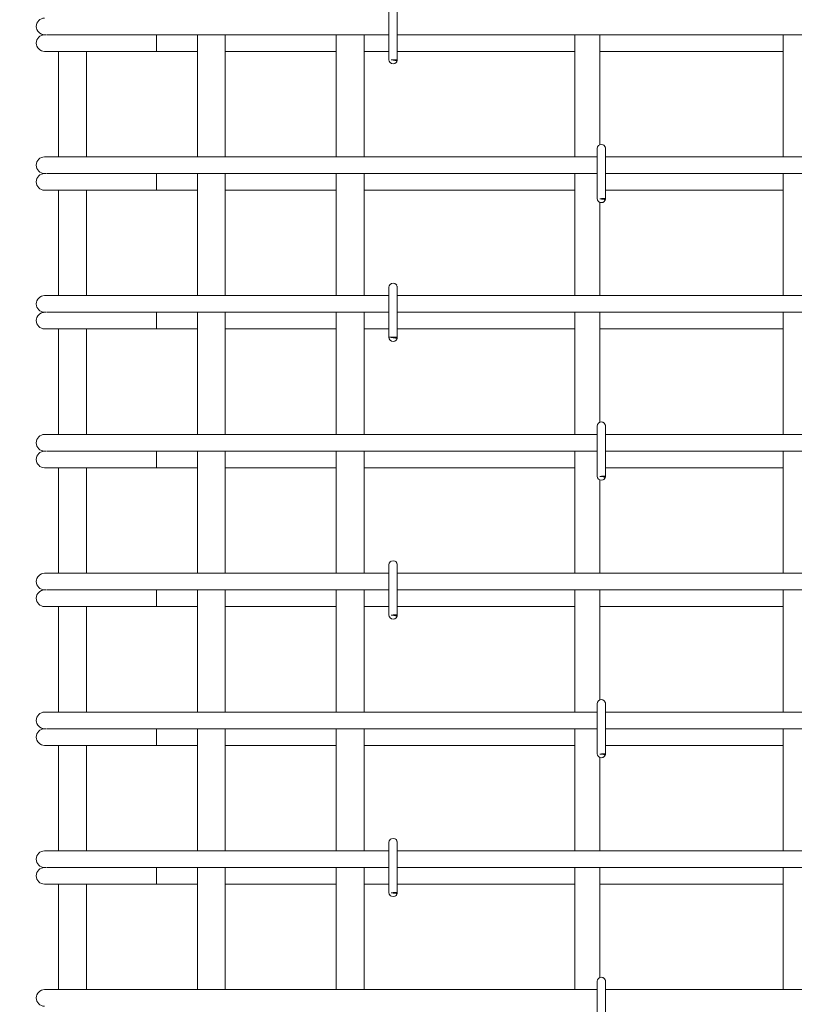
# Model space of a CAD drawing. Header units: millimetres. Extents: x 16773 to 28581, y -118926 to 7806.
# Tile 27 of 35: x 20577 to 21135, y 3057 to 3767. Entities that reach past the tile are written whole.
import ezdxf

# ---------------------------------------------------------------- set-up
doc = ezdxf.new("R2010")
doc.units = ezdxf.units.MM
for name, color, linetype, lineweight in [('A-____-____-DIMS', 211, 'Continuous', 9), ('A-____-____-DIMS-25', 211, 'Continuous', 9), ('S-RBAR-____-OTLN', 171, 'Continuous', 100)]:
    doc.layers.add(name, color=color, linetype=linetype, lineweight=lineweight)
doc.styles.add('GOST Common_I_5', font='GOST_Common Italic.ttf', dxfattribs={"width": 0.8, "height": 62.5})
doc.dimstyles.new('ADSK_Для_арматуры_Основной_2_5_мм_шаг_кол-во_Стрелки_точный', dxfattribs={"dimscale": 304.8, "dimtxt": 0.206224, "dimasz": 0, "dimexe": 0.123031, "dimexo": 0.000403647, "dimgap": 0.032808, "dimtad": 1, "dimdec": 0, "dimlfac": 304.8, "dimdsep": 46, "dimtxsty": 'GOST Common_I_5', "dimblk2": 'NONE', "dimsah": 1, "dimcen": 0.09, "dimdle": 0.123031, "dimazin": 0, "dimtfac": 1, "dimtdec": 4, "dimtix": 1, "dimtmove": 0, "dimatfit": 3, "dimfxl": 1, "dimtvp": 1, "dimtfill": 1, "dimtolj": 1, "dimtzin": 0, "dimarcsym": 2})
doc.dimstyles.new('ADSK_Округление_5мм__Узкий__3', dxfattribs={"dimscale": 304.8, "dimtxt": 0.206224, "dimasz": 0.147638, "dimexe": 0.123031, "dimexo": 0.000269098, "dimgap": 0.032808, "dimtad": 1, "dimdec": 0, "dimlfac": 304.8, "dimrnd": 5, "dimdsep": 46, "dimtxsty": 'GOST Common_I_5', "dimblk1": 'OBLIQUE', "dimblk2": 'OBLIQUE', "dimsah": 1, "dimcen": 0.09, "dimdle": 0.123031, "dimazin": 0, "dimtfac": 1, "dimtdec": 4, "dimtix": 1, "dimtmove": 1, "dimatfit": 3, "dimfxl": 1, "dimtvp": 1, "dimtfill": 1, "dimtolj": 1, "dimtzin": 0, "dimlwd": 20, "dimlwe": 20, "dimarcsym": 2})

# ---------------------------------------------------------------- blocks, each defined once
blk = doc.blocks.new('DIMBLOCK26-КЖ1_ПЭ_ВЭ1_Армирование_Пилоны_Пм-1_1_1-1')
at = {"layer": 'A-____-____-DIMS-25', "lineweight": 40}
for points in [[(20337.45, 3850), (20327.58, 3775), (20347.33, 3775)], [(20337.45, 2950), (20347.33, 3025), (20327.58, 3025)]]:
    blk.add_hatch(color=256, dxfattribs=at).paths.add_polyline_path(points)
at = {"layer": 'A-____-____-DIMS-25'}
for p, q in [((20337.45, 2912.5), (20337.45, 3887.5)), ((20337.45, 3850), (20299.95, 3850)), ((20337.45, 3850), (20550.97, 3850)), ((20337.45, 2950), (20299.95, 2950)), ((20337.45, 2950), (20550.97, 2950))]:
    blk.add_line(p, q, dxfattribs=at)
at = {"layer": 'A-____-____-DIMS-25', "lineweight": 40}
for p, q in [((20337.45, 3850), (20327.58, 3775)), ((20347.33, 3775), (20337.45, 3850)), ((20327.58, 3775), (20347.33, 3775)), ((20347.33, 3025), (20327.58, 3025)), ((20327.58, 3025), (20337.45, 2950)), ((20337.45, 2950), (20347.33, 3025))]:
    blk.add_line(p, q, dxfattribs=at)
at = {"layer": 'A-____-____-DIMS-25', "color": 0, "insert": (20245.78, 3246.59), "char_height": 62.5, "width": 368.194, "attachment_point": 1, "rotation": 90, "line_spacing_factor": 1.022761, "style": 'GOST Common_I_5', "bg_fill": 3, "box_fill_scale": 1.25, "bg_fill_color": 256, "bg_fill_true_color": 13158600, "bg_fill_transparency": 0}
blk.add_mtext('100x9=900', dxfattribs=at)
blk = doc.blocks.new('_None')
blk = doc.blocks.new('DIMBLOCK29-КЖ1_ПЭ_ВЭ1_Армирование_Пилоны_Пм-1_1_1-1')
at = {"layer": 'A-____-____-DIMS-25', "lineweight": 20}
for p, q in [((20337.45, 3937.5), (20337.45, 3812.5)), ((20337.45, 3900), (20299.95, 3900)), ((20337.45, 3900), (20539.56, 3900)), ((20471, 3790.03), (20337.45, 3875)), ((20337.45, 3850), (20299.95, 3850)), ((20337.45, 3850), (20563.47, 3850)), ((20471, 3707.21), (20471, 3790.03))]:
    blk.add_line(p, q, dxfattribs=at)
at = {"layer": 'A-____-____-DIMS-25', "lineweight": 40}
for p, q in [((20337.45, 3900), (20314.95, 3922.5)), ((20337.45, 3900), (20359.95, 3877.5)), ((20337.45, 3850), (20314.95, 3872.5)), ((20337.45, 3850), (20359.95, 3827.5))]:
    blk.add_line(p, q, dxfattribs=at)
at = {"layer": 'A-____-____-DIMS-25', "color": 0, "lineweight": 20, "insert": (20379.32, 3707.21), "char_height": 62.5, "width": 84.3778, "attachment_point": 1, "rotation": 90, "line_spacing_factor": 1.022761, "style": 'GOST Common_I_5', "bg_fill": 3, "box_fill_scale": 1.25, "bg_fill_color": 256, "bg_fill_true_color": 13158600, "bg_fill_transparency": 0}
blk.add_mtext('50', dxfattribs=at)
blk = doc.blocks.new('_Oblique')
at = {"color": 0, "linetype": 'ByBlock', "lineweight": -2}
blk.add_line((-0.5, -0.5), (0.5, 0.5), dxfattribs=at)

msp = doc.modelspace()

# ---------------------------------------------------------------- hatches: boundary and pattern name
at = {"layer": 'S-RBAR-____-OTLN', "lineweight": 20}
for points in [[(20847.8622, 3737.302), (20848.458, 3738), (20844.1566, 3737.7898), (20845.5603, 3737.605)], [(20997.8622, 3637.302), (20998.458, 3638), (20994.5603, 3637.7367), (20995.5603, 3637.605)], [(20847.8622, 3537.302), (20848.458, 3538), (20842.5603, 3538), (20845.5603, 3537.605)], [(20997.8622, 3437.302), (20998.458, 3438), (20994.5603, 3437.7367), (20995.5603, 3437.605)], [(20847.8622, 3337.302), (20848.458, 3338), (20844.1566, 3337.7898)], [(20997.8622, 3237.302), (20998.458, 3238), (20994.5603, 3237.7367), (20995.5603, 3237.605)], [(20847.8622, 3137.302), (20848.458, 3138), (20844.1566, 3137.7898), (20845.5603, 3137.605)]]:
    msp.add_hatch(color=256, dxfattribs=at).paths.add_polyline_path(points)
h = msp.add_hatch(color=256, dxfattribs=at)
edge = h.paths.add_edge_path()
edge.add_arc((20845.5603, 3738), 3, 339.0594289, 360)
edge.add_line((20848.5603, 3738), (20845.5603, 3738))
edge.add_line((20845.5603, 3738), (20848.3621, 3736.9278))
h = msp.add_hatch(color=256, dxfattribs=at)
edge = h.paths.add_edge_path()
edge.add_arc((20995.5603, 3638), 3, 339.0594289, 360)
edge.add_line((20998.5603, 3638), (20995.5603, 3638))
edge.add_line((20995.5603, 3638), (20998.3621, 3636.9278))
h = msp.add_hatch(color=256, dxfattribs=at)
edge = h.paths.add_edge_path()
edge.add_arc((20845.5603, 3538), 3, 339.0594289, 360)
edge.add_line((20848.5603, 3538), (20845.5603, 3538))
edge.add_line((20845.5603, 3538), (20848.3621, 3536.9278))
h = msp.add_hatch(color=256, dxfattribs=at)
edge = h.paths.add_edge_path()
edge.add_arc((20995.5603, 3438), 3, 339.0594289, 360)
edge.add_line((20998.5603, 3438), (20995.5603, 3438))
edge.add_line((20995.5603, 3438), (20998.3621, 3436.9278))
h = msp.add_hatch(color=256, dxfattribs=at)
edge = h.paths.add_edge_path()
edge.add_arc((20845.5603, 3338), 3, 339.0594289, 360)
edge.add_line((20848.5603, 3338), (20845.5603, 3338))
edge.add_line((20845.5603, 3338), (20848.3621, 3336.9278))
h = msp.add_hatch(color=256, dxfattribs=at)
edge = h.paths.add_edge_path()
edge.add_arc((20995.5603, 3238), 3, 339.0594289, 360)
edge.add_line((20998.5603, 3238), (20995.5603, 3238))
edge.add_line((20995.5603, 3238), (20998.3621, 3236.9278))
h = msp.add_hatch(color=256, dxfattribs=at)
edge = h.paths.add_edge_path()
edge.add_arc((20845.5603, 3138), 3, 339.0594289, 360)
edge.add_line((20848.5603, 3138), (20845.5603, 3138))
edge.add_line((20845.5603, 3138), (20848.3621, 3136.9278))

# ---------------------------------------------------------------- linework, layer by layer
for p, q in [((20842.5603, 3774), (20842.5603, 3738)), ((20848.5603, 3774), (20848.5603, 3738)), ((20594.4689, 3756), (20595.6955, 3756)), ((20596.019, 3756), (20596.9184, 3756)), ((20596.9148, 3756), (20599.951, 3756)), ((20599.9401, 3756), (20602.2405, 3756)), ((20602.234, 3756), (20606.421, 3756)), ((20606.403, 3756), (20609.6455, 3756)), ((20609.6278, 3756), (20614.7927, 3756)), ((20614.7707, 3756), (20618.661, 3756)), ((20618.6379, 3756), (20624.4493, 3756)), ((20624.4279, 3756), (20628.5541, 3756)), ((20628.5299, 3756), (20630.4689, 3756)), ((20842.5603, 3756), (20630.4689, 3756)), ((20675.1417, 3756), (20675.1417, 3744)), ((20704.5603, 3756), (20704.5603, 3668)), ((20724.5603, 3756), (20724.5603, 3668)), ((20804.5603, 3756), (20804.5603, 3668)), ((20824.5603, 3756), (20824.5603, 3668)), ((21142.5603, 3756), (20848.5603, 3756)), ((20976.5603, 3668), (20976.5603, 3756)), ((20994.5603, 3676.8052), (20994.5603, 3756)), ((21126.5603, 3668), (21126.5603, 3756)), ((20594.4689, 3744), (20655.9247, 3744)), ((20604.5603, 3744), (20604.5603, 3668)), ((20624.5603, 3744), (20624.5603, 3668)), ((20675.1417, 3744), (20655.9247, 3744)), ((20675.1417, 3744), (20704.5603, 3744)), ((20724.5603, 3744), (20804.5603, 3744)), ((20824.5603, 3744), (20842.5603, 3744)), ((20848.5603, 3744), (20976.5603, 3744)), ((20994.5603, 3744), (21126.5603, 3744)), ((20848.458, 3738), (20844.1566, 3737.7898)), ((20844.1566, 3737.7898), (20845.5603, 3737.605)), ((20848.5603, 3738), (20845.5603, 3738)), ((20845.5603, 3738), (20848.3621, 3736.9278)), ((20845.5603, 3737.605), (20847.8622, 3737.302)), ((20847.8622, 3737.302), (20848.458, 3738)), ((20594.4689, 3668), (20605.013, 3668)), ((20605.013, 3668), (20630.4689, 3668)), ((20992.5603, 3668), (20630.4689, 3668)), ((20992.5603, 3674), (20992.5603, 3638)), ((20998.5603, 3674), (20998.5603, 3638)), ((21292.5603, 3668), (20998.5603, 3668)), ((20594.4689, 3656), (20595.6955, 3656)), ((20596.019, 3656), (20596.9184, 3656)), ((20596.9148, 3656), (20599.951, 3656)), ((20599.9401, 3656), (20602.2405, 3656)), ((20602.234, 3656), (20606.421, 3656)), ((20606.403, 3656), (20609.6455, 3656)), ((20609.6278, 3656), (20614.7927, 3656)), ((20614.7707, 3656), (20618.661, 3656)), ((20618.6379, 3656), (20624.4493, 3656)), ((20624.4279, 3656), (20628.5541, 3656)), ((20628.5299, 3656), (20630.4689, 3656)), ((20992.5603, 3656), (20630.4689, 3656)), ((20675.1417, 3656), (20675.1417, 3644)), ((20704.5603, 3656), (20704.5603, 3568)), ((20724.5603, 3656), (20724.5603, 3568)), ((20804.5603, 3656), (20804.5603, 3568)), ((20824.5603, 3656), (20824.5603, 3568)), ((20976.5603, 3568), (20976.5603, 3656)), ((21292.5603, 3656), (20998.5603, 3656)), ((21126.5603, 3568), (21126.5603, 3656)), ((20594.4689, 3644), (20655.9247, 3644)), ((20604.5603, 3644), (20604.5603, 3568)), ((20624.5603, 3644), (20624.5603, 3568)), ((20675.1417, 3644), (20655.9247, 3644)), ((20675.1417, 3644), (20704.5603, 3644)), ((20724.5603, 3644), (20804.5603, 3644)), ((20824.5603, 3644), (20976.5603, 3644)), ((20998.5603, 3644), (21126.5603, 3644)), ((20998.458, 3638), (20994.5603, 3637.7367)), ((20994.5603, 3637.7367), (20995.5603, 3637.605)), ((20994.5603, 3568), (20994.5603, 3635.1948)), ((20998.5603, 3638), (20995.5603, 3638)), ((20995.5603, 3638), (20998.3621, 3636.9278)), ((20995.5603, 3637.605), (20997.8622, 3637.302)), ((20997.8622, 3637.302), (20998.458, 3638)), ((20842.5603, 3574), (20842.5603, 3538)), ((20848.5603, 3574), (20848.5603, 3538)), ((20594.4689, 3568), (20605.013, 3568)), ((20605.013, 3568), (20630.4689, 3568)), ((20842.5603, 3568), (20630.4689, 3568)), ((21142.5603, 3568), (20848.5603, 3568)), ((20594.4689, 3556), (20595.6955, 3556)), ((20596.019, 3556), (20596.9184, 3556)), ((20596.9148, 3556), (20599.951, 3556)), ((20599.9401, 3556), (20602.2405, 3556)), ((20602.234, 3556), (20606.421, 3556)), ((20606.403, 3556), (20609.6455, 3556)), ((20609.6278, 3556), (20614.7927, 3556)), ((20614.7707, 3556), (20618.661, 3556)), ((20618.6379, 3556), (20624.4493, 3556)), ((20624.4279, 3556), (20628.5541, 3556)), ((20628.5299, 3556), (20630.4689, 3556)), ((20842.5603, 3556), (20630.4689, 3556)), ((20675.1417, 3556), (20675.1417, 3544)), ((20704.5603, 3556), (20704.5603, 3468)), ((20724.5603, 3556), (20724.5603, 3468)), ((20804.5603, 3556), (20804.5603, 3468)), ((20824.5603, 3556), (20824.5603, 3468)), ((21142.5603, 3556), (20848.5603, 3556)), ((20976.5603, 3468), (20976.5603, 3556)), ((20994.5603, 3476.8052), (20994.5603, 3556)), ((21126.5603, 3468), (21126.5603, 3556)), ((20594.4689, 3544), (20655.9247, 3544)), ((20604.5603, 3544), (20604.5603, 3468)), ((20624.5603, 3544), (20624.5603, 3468)), ((20675.1417, 3544), (20655.9247, 3544)), ((20675.1417, 3544), (20704.5603, 3544)), ((20724.5603, 3544), (20804.5603, 3544)), ((20824.5603, 3544), (20842.5603, 3544)), ((20848.5603, 3544), (20976.5603, 3544)), ((20994.5603, 3544), (21126.5603, 3544)), ((20848.458, 3538), (20842.5603, 3538)), ((20842.5603, 3538), (20845.5603, 3537.605)), ((20848.5603, 3538), (20845.5603, 3538)), ((20845.5603, 3538), (20848.3621, 3536.9278)), ((20845.5603, 3537.605), (20847.8622, 3537.302)), ((20847.8622, 3537.302), (20848.458, 3538)), ((20992.5603, 3474), (20992.5603, 3438)), ((20998.5603, 3474), (20998.5603, 3438)), ((20594.4689, 3468), (20605.013, 3468)), ((20605.013, 3468), (20630.4689, 3468)), ((20992.5603, 3468), (20630.4689, 3468)), ((21292.5603, 3468), (20998.5603, 3468)), ((20594.4689, 3456), (20595.6955, 3456)), ((20596.019, 3456), (20596.9184, 3456)), ((20596.9148, 3456), (20599.951, 3456)), ((20599.9401, 3456), (20602.2405, 3456)), ((20602.234, 3456), (20606.421, 3456)), ((20606.403, 3456), (20609.6455, 3456)), ((20609.6278, 3456), (20614.7927, 3456)), ((20614.7707, 3456), (20618.661, 3456)), ((20618.6379, 3456), (20624.4493, 3456)), ((20624.4279, 3456), (20628.5541, 3456)), ((20628.5299, 3456), (20630.4689, 3456)), ((20992.5603, 3456), (20630.4689, 3456)), ((20675.1417, 3456), (20675.1417, 3444)), ((20704.5603, 3456), (20704.5603, 3368)), ((20724.5603, 3456), (20724.5603, 3368)), ((20804.5603, 3456), (20804.5603, 3368)), ((20824.5603, 3456), (20824.5603, 3368)), ((20976.5603, 3368), (20976.5603, 3456)), ((21292.5603, 3456), (20998.5603, 3456)), ((21126.5603, 3368), (21126.5603, 3456)), ((20594.4689, 3444), (20655.9247, 3444)), ((20604.5603, 3444), (20604.5603, 3368)), ((20624.5603, 3444), (20624.5603, 3368)), ((20675.1417, 3444), (20655.9247, 3444)), ((20675.1417, 3444), (20704.5603, 3444)), ((20724.5603, 3444), (20804.5603, 3444)), ((20824.5603, 3444), (20976.5603, 3444)), ((20998.5603, 3444), (21126.5603, 3444)), ((20998.458, 3438), (20994.5603, 3437.7367)), ((20994.5603, 3437.7367), (20995.5603, 3437.605)), ((20994.5603, 3368), (20994.5603, 3435.1948)), ((20998.5603, 3438), (20995.5603, 3438)), ((20995.5603, 3438), (20998.3621, 3436.9278)), ((20995.5603, 3437.605), (20997.8622, 3437.302)), ((20997.8622, 3437.302), (20998.458, 3438)), ((20842.5603, 3374), (20842.5603, 3338)), ((20848.5603, 3374), (20848.5603, 3338)), ((20594.4689, 3368), (20605.013, 3368)), ((20605.013, 3368), (20630.4689, 3368)), ((20842.5603, 3368), (20630.4689, 3368)), ((21142.5603, 3368), (20848.5603, 3368)), ((20594.4689, 3356), (20595.6955, 3356)), ((20596.019, 3356), (20596.9184, 3356)), ((20596.9148, 3356), (20599.951, 3356)), ((20599.9401, 3356), (20602.2405, 3356)), ((20602.234, 3356), (20606.421, 3356)), ((20606.403, 3356), (20609.6455, 3356)), ((20609.6278, 3356), (20614.7927, 3356)), ((20614.7707, 3356), (20618.661, 3356)), ((20618.6379, 3356), (20624.4493, 3356)), ((20624.4279, 3356), (20628.5541, 3356)), ((20628.5299, 3356), (20630.4689, 3356)), ((20842.5603, 3356), (20630.4689, 3356)), ((20675.1417, 3356), (20675.1417, 3344)), ((20704.5603, 3356), (20704.5603, 3268)), ((20724.5603, 3356), (20724.5603, 3268)), ((20804.5603, 3356), (20804.5603, 3268)), ((20824.5603, 3356), (20824.5603, 3268)), ((21142.5603, 3356), (20848.5603, 3356)), ((20976.5603, 3268), (20976.5603, 3356)), ((20994.5603, 3276.8052), (20994.5603, 3356)), ((21126.5603, 3268), (21126.5603, 3356)), ((20594.4689, 3344), (20655.9247, 3344)), ((20604.5603, 3344), (20604.5603, 3268)), ((20624.5603, 3344), (20624.5603, 3268)), ((20675.1417, 3344), (20655.9247, 3344)), ((20675.1417, 3344), (20704.5603, 3344)), ((20724.5603, 3344), (20804.5603, 3344)), ((20824.5603, 3344), (20842.5603, 3344)), ((20848.5603, 3344), (20976.5603, 3344)), ((20994.5603, 3344), (21126.5603, 3344)), ((20848.458, 3338), (20844.1566, 3337.7898)), ((20844.1566, 3337.7898), (20847.8622, 3337.302)), ((20848.5603, 3338), (20845.5603, 3338)), ((20845.5603, 3338), (20848.3621, 3336.9278)), ((20847.8622, 3337.302), (20848.458, 3338)), ((20992.5603, 3274), (20992.5603, 3238)), ((20998.5603, 3274), (20998.5603, 3238)), ((20594.4689, 3268), (20605.013, 3268)), ((20605.013, 3268), (20630.4689, 3268)), ((20992.5603, 3268), (20630.4689, 3268)), ((21292.5603, 3268), (20998.5603, 3268)), ((20594.4689, 3256), (20595.6955, 3256)), ((20596.019, 3256), (20596.9184, 3256)), ((20596.9148, 3256), (20599.951, 3256)), ((20599.9401, 3256), (20602.2405, 3256)), ((20602.234, 3256), (20606.421, 3256)), ((20606.403, 3256), (20609.6455, 3256)), ((20609.6278, 3256), (20614.7927, 3256)), ((20614.7707, 3256), (20618.661, 3256)), ((20618.6379, 3256), (20624.4493, 3256)), ((20624.4279, 3256), (20628.5541, 3256)), ((20628.5299, 3256), (20630.4689, 3256)), ((20992.5603, 3256), (20630.4689, 3256)), ((20675.1417, 3256), (20675.1417, 3244)), ((20704.5603, 3256), (20704.5603, 3168)), ((20724.5603, 3256), (20724.5603, 3168)), ((20804.5603, 3256), (20804.5603, 3168)), ((20824.5603, 3256), (20824.5603, 3168)), ((20976.5603, 3168), (20976.5603, 3256)), ((21292.5603, 3256), (20998.5603, 3256)), ((21126.5603, 3168), (21126.5603, 3256)), ((20594.4689, 3244), (20655.9247, 3244)), ((20604.5603, 3244), (20604.5603, 3168)), ((20624.5603, 3244), (20624.5603, 3168)), ((20675.1417, 3244), (20655.9247, 3244)), ((20675.1417, 3244), (20704.5603, 3244)), ((20724.5603, 3244), (20804.5603, 3244)), ((20824.5603, 3244), (20976.5603, 3244)), ((20998.5603, 3244), (21126.5603, 3244)), ((20998.458, 3238), (20994.5603, 3237.7367)), ((20994.5603, 3237.7367), (20995.5603, 3237.605)), ((20994.5603, 3168), (20994.5603, 3235.1948)), ((20998.5603, 3238), (20995.5603, 3238)), ((20995.5603, 3238), (20998.3621, 3236.9278)), ((20995.5603, 3237.605), (20997.8622, 3237.302)), ((20997.8622, 3237.302), (20998.458, 3238)), ((20842.5603, 3174), (20842.5603, 3138)), ((20848.5603, 3174), (20848.5603, 3138)), ((20594.4689, 3168), (20605.013, 3168)), ((20605.013, 3168), (20630.4689, 3168)), ((20842.5603, 3168), (20630.4689, 3168)), ((21142.5603, 3168), (20848.5603, 3168)), ((20594.4689, 3156), (20595.6955, 3156)), ((20596.019, 3156), (20596.9184, 3156)), ((20596.9148, 3156), (20599.951, 3156)), ((20599.9401, 3156), (20602.2405, 3156)), ((20602.234, 3156), (20606.421, 3156)), ((20606.403, 3156), (20609.6455, 3156)), ((20609.6278, 3156), (20614.7927, 3156)), ((20614.7707, 3156), (20618.661, 3156)), ((20618.6379, 3156), (20624.4493, 3156)), ((20624.4279, 3156), (20628.5541, 3156)), ((20628.5299, 3156), (20630.4689, 3156)), ((20842.5603, 3156), (20630.4689, 3156)), ((20675.1417, 3156), (20675.1417, 3144)), ((20704.5603, 3156), (20704.5603, 3068)), ((20724.5603, 3156), (20724.5603, 3068)), ((20804.5603, 3156), (20804.5603, 3068)), ((20824.5603, 3156), (20824.5603, 3068)), ((21142.5603, 3156), (20848.5603, 3156)), ((20976.5603, 3068), (20976.5603, 3156)), ((20994.5603, 3076.8052), (20994.5603, 3156)), ((21126.5603, 3068), (21126.5603, 3156)), ((20594.4689, 3144), (20655.9247, 3144)), ((20604.5603, 3144), (20604.5603, 3068)), ((20624.5603, 3144), (20624.5603, 3068)), ((20675.1417, 3144), (20655.9247, 3144)), ((20675.1417, 3144), (20704.5603, 3144)), ((20724.5603, 3144), (20804.5603, 3144)), ((20824.5603, 3144), (20842.5603, 3144)), ((20848.5603, 3144), (20976.5603, 3144)), ((20994.5603, 3144), (21126.5603, 3144)), ((20848.458, 3138), (20844.1566, 3137.7898)), ((20844.1566, 3137.7898), (20845.5603, 3137.605)), ((20848.5603, 3138), (20845.5603, 3138)), ((20845.5603, 3138), (20848.3621, 3136.9278)), ((20845.5603, 3137.605), (20847.8622, 3137.302)), ((20847.8622, 3137.302), (20848.458, 3138)), ((20992.5603, 3074), (20992.5603, 3038)), ((20998.5603, 3074), (20998.5603, 3038)), ((20594.4689, 3068), (20605.013, 3068)), ((20605.013, 3068), (20630.4689, 3068)), ((20992.5603, 3068), (20630.4689, 3068)), ((21292.5603, 3068), (20998.5603, 3068))]:
    msp.add_line(p, q, dxfattribs=at)
for centre, radius, start, end in [((20594.4689, 3762), 6, 90, 270), ((20594.4689, 3750), 6, 90, 270), ((20594.4689, 3750), 6, 90, 105), ((20845.5603, 3738), 3, 180, 360), ((20845.5603, 3738), 3, 210, 240), ((20845.5603, 3738), 3, 300, 330), ((20845.5603, 3738), 3, 339.0594289, 0), ((20845.5603, 3738), 3, 345, 360), ((20995.5603, 3674), 3, 0, 180), ((20995.5603, 3674), 3, 30, 60), ((20995.5603, 3674), 3, 0, 15), ((20594.4689, 3662), 6, 90, 270), ((20594.4689, 3650), 6, 90, 270), ((20594.4689, 3650), 6, 90, 105), ((20995.5603, 3638), 3, 180, 360), ((20995.5603, 3638), 3, 300, 330), ((20995.5603, 3638), 3, 339.0594289, 0), ((20995.5603, 3638), 3, 345, 360), ((20845.5603, 3574), 3, 0, 180), ((20845.5603, 3574), 3, 120, 150), ((20845.5603, 3574), 3, 30, 60), ((20845.5603, 3574), 3, 0, 15), ((20594.4689, 3562), 6, 90, 270), ((20594.4689, 3550), 6, 90, 270), ((20594.4689, 3550), 6, 90, 105), ((20845.5603, 3538), 3, 180, 360), ((20845.5603, 3538), 3, 210, 240), ((20845.5603, 3538), 3, 300, 330), ((20845.5603, 3538), 3, 339.0594289, 0), ((20845.5603, 3538), 3, 345, 360), ((20995.5603, 3474), 3, 0, 180), ((20995.5603, 3474), 3, 30, 60), ((20995.5603, 3474), 3, 0, 15), ((20594.4689, 3462), 6, 90, 270), ((20594.4689, 3450), 6, 90, 270), ((20594.4689, 3450), 6, 90, 105), ((20995.5603, 3438), 3, 180, 360), ((20995.5603, 3438), 3, 300, 330), ((20995.5603, 3438), 3, 339.0594289, 0), ((20995.5603, 3438), 3, 345, 360), ((20845.5603, 3374), 3, 0, 180), ((20845.5603, 3374), 3, 120, 150), ((20845.5603, 3374), 3, 30, 60), ((20845.5603, 3374), 3, 0, 15), ((20594.4689, 3362), 6, 90, 270), ((20594.4689, 3350), 6, 90, 270), ((20594.4689, 3350), 6, 90, 105), ((20845.5603, 3338), 3, 180, 360), ((20845.5603, 3338), 3, 210, 240), ((20845.5603, 3338), 3, 300, 330), ((20845.5603, 3338), 3, 339.0594289, 0), ((20845.5603, 3338), 3, 345, 360), ((20995.5603, 3274), 3, 0, 180), ((20995.5603, 3274), 3, 30, 54.1667155), ((20995.5603, 3274), 3, 0, 15), ((20594.4689, 3262), 6, 90, 270), ((20594.4689, 3250), 6, 90, 270), ((20594.4689, 3250), 6, 90, 105), ((20995.5603, 3238), 3, 180, 360), ((20995.5603, 3238), 3, 300, 330), ((20995.5603, 3238), 3, 339.0594289, 0), ((20995.5603, 3238), 3, 345, 360), ((20845.5603, 3174), 3, 0, 180), ((20845.5603, 3174), 3, 120, 150), ((20845.5603, 3174), 3, 30, 60), ((20845.5603, 3174), 3, 0, 15), ((20594.4689, 3162), 6, 90, 270), ((20594.4689, 3150), 6, 90, 270), ((20594.4689, 3150), 6, 90, 105), ((20845.5603, 3138), 3, 180, 360), ((20845.5603, 3138), 3, 210, 240), ((20845.5603, 3138), 3, 300, 330), ((20845.5603, 3138), 3, 339.0594289, 0), ((20845.5603, 3138), 3, 345, 360), ((20995.5603, 3074), 3, 0, 180), ((20995.5603, 3074), 3, 30, 60), ((20995.5603, 3074), 3, 0, 15), ((20594.4689, 3062), 6, 90, 270)]:
    msp.add_arc(centre, radius, start, end, dxfattribs=at)

# ---------------------------------------------------------------- next in the draw order: dimensions: what is measured, and where the dimension line sits
at = {"layer": 'A-____-____-DIMS'}
dim = msp.add_linear_dim(base=(20337.4522, 3850), p1=(20588.4689, 2950), p2=(20588.4689, 3850), angle=90, text='100x9=900', dimstyle='ADSK_Для_арматуры_Основной_2_5_мм_шаг_кол-во_Стрелки_точный', override={"dimpost": '<>', "dimblk1": 'None', "dimblk2": 'None', "dimsah": 1, "dimfxl": 900}, dxfattribs=at)
dim.commit()
dim.dimension.update_dxf_attribs({"geometry": 'DIMBLOCK26-КЖ1_ПЭ_ВЭ1_Армирование_Пилоны_Пм-1_1_1-1', "text_midpoint": (20296.2022, 3400)})

# ---------------------------------------------------------------- next in the draw order: dimensions: what is measured, and where the dimension line sits
at = {"layer": 'A-____-____-DIMS', "lineweight": 20}
dim = msp.add_linear_dim(base=(20337.4522, 3850), p1=(20564.56, 3900), p2=(20588.4689, 3850), angle=90, dimstyle='ADSK_Округление_5мм__Узкий__3', override={"dimpost": '<>', "dimfxl": 55.422331}, dxfattribs=at)
dim.commit()
dim.dimension.update_dxf_attribs({"geometry": 'DIMBLOCK29-КЖ1_ПЭ_ВЭ1_Армирование_Пилоны_Пм-1_1_1-1', "text_midpoint": (20420.9876, 3749.403), "dimtype": 160, "text_rotation": 90})

doc.saveas('drawing.dxf')
